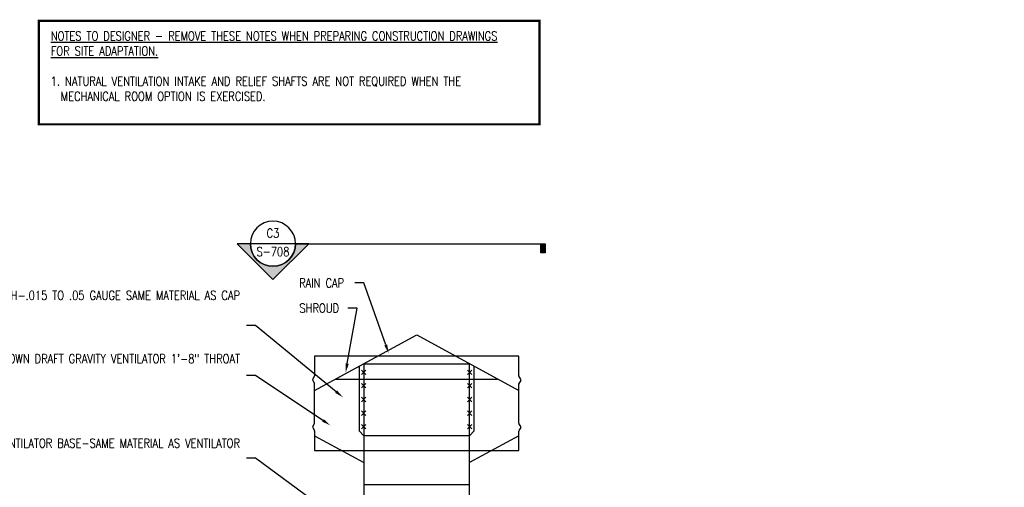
# Model space of a CAD drawing. Header units: inches. Extents: x -8 to 1800, y 30 to 339.
# Tile 22 of 51: x 802 to 1019, y 234 to 337. Entities that reach past the tile are written whole.
import ezdxf
from ezdxf import colors
from ezdxf.entities.mleader import LeaderData, LeaderLine
from ezdxf.enums import TextEntityAlignment as Align
from ezdxf.math import Vec2, Vec3

# ---------------------------------------------------------------- set-up
doc = ezdxf.new("R2010")
doc.units = ezdxf.units.IN
doc.header["$MEASUREMENT"] = 0
for name, color, linetype in [('A-DETL', 3, 'Continuous'), ('G-ANNO-SYMB', 2, 'Continuous'), ('G-ANNO-TEXT', 2, 'Continuous'), ('S-ANNO-NOTE', 2, 'Continuous'), ('S-ANNO-SYMB', 2, 'Continuous'), ('S-ANNO-TEXT', 2, 'Continuous')]:
    doc.layers.add(name, color=color, linetype=linetype)
doc.styles.add('Annotative', font='romans.shx', dxfattribs={"width": 0.8, "height": 0.125})
doc.styles.add('Arial', font='romans.shx', dxfattribs={"width": 0.8})
doc.styles.add('ROMANS', font='romans.shx', dxfattribs={"width": 0.8})

# ---------------------------------------------------------------- blocks, each defined once
blk = doc.blocks.new('*U38')
at = {"lineweight": -3}
blk.add_hatch(color=256, dxfattribs=at).paths.add_polyline_path([(-3.699, 0), (-3.761, 0), (-3.761, -0.125), (-3.699, -0.125)])
h = blk.add_hatch(color=256, dxfattribs=at)
edge = h.paths.add_edge_path()
edge.add_line((0.312, 0), (0.495, 0))
edge.add_line((0.495, 0), (0, -0.495))
edge.add_line((0, -0.495), (-0.495, 0))
edge.add_line((-0.495, 0), (-0.312, 0))
edge.add_arc((0, 0), 0.312, 180, 360)
at = {"linetype": 'Continuous', "lineweight": -3}
blk.add_line((-0.312, 0), (-3.761, 0), dxfattribs=at)
at = {"lineweight": -3}
for p, q in [((-0.495, 0), (0, -0.495)), ((-0.312, 0), (0.312, 0)), ((0, -0.495), (0.495, 0))]:
    blk.add_line(p, q, dxfattribs=at)
at = {"lineweight": -3, "flags": 128}
blk.add_lwpolyline([(-3.699, 0), (-3.761, 0), (-3.761, -0.125), (-3.699, -0.125), (-3.699, 0)], close=True, dxfattribs=at)
blk.add_lwpolyline([(0.312, 0), (0.495, 0), (0, -0.495), (-0.495, 0), (-0.312, 0, 1), (0.312, 0)], format="xyb", close=True, dxfattribs=at)
blk.add_lwpolyline([(0.312, -0.016), (0.312, -0.016)], dxfattribs=at)
blk.add_lwpolyline([(0.312, -0.016), (0.312, -0.016)], dxfattribs=at)
at = {"lineweight": -3}
blk.add_circle((0, 0), 0.312, dxfattribs=at)
at = {"linetype": 'Continuous', "lineweight": -3, "style": 'Arial'}
blk.add_attdef('X#', text='', height=0.0938, dxfattribs=at).set_placement((0, 0.047), align=Align.BOTTOM_CENTER)
blk.add_attdef('X-###', text='', height=0.0938, dxfattribs=at).set_placement((0, -0.047), align=Align.TOP_CENTER)

msp = doc.modelspace()

# ---------------------------------------------------------------- linework, layer by layer
at = {"layer": 'A-DETL'}
for p, q in [((866.8049, 255.3586), (889.3674, 267.6711)), ((889.3674, 267.6711), (911.9299, 255.3586)), ((911.9299, 262.9591), (866.8049, 262.9591)), ((866.8049, 262.9591), (866.8049, 258.6526)), ((877.6799, 261.2931), (901.0549, 261.2931)), ((877.6799, 261.2931), (877.6799, 229.0362)), ((901.0549, 229.0362), (901.0549, 261.2931)), ((911.9299, 258.6526), (911.9299, 262.9591)), ((876.6601, 260.7366), (876.6601, 246.4536)), ((877.1861, 259.8702), (878.1604, 258.8959)), ((878.1604, 259.8702), (877.1861, 258.8959)), ((901.5354, 259.8702), (900.5611, 258.8959)), ((900.5611, 259.8702), (901.5354, 258.8959)), ((902.0747, 246.4536), (902.0747, 260.7366)), ((866.3926, 257.8714), (866.7714, 258.5276)), ((866.3926, 257.6214), (866.7714, 256.9653)), ((866.8049, 248.2273), (866.8049, 256.8403)), ((871.4885, 257.9144), (907.2463, 257.9144)), ((878.1604, 256.9636), (877.1861, 255.9893)), ((877.1861, 256.9636), (878.1604, 255.9893)), ((900.5611, 256.9636), (901.5354, 255.9893)), ((901.5354, 256.9636), (900.5611, 255.9893)), ((911.9299, 248.2273), (911.9299, 256.8403)), ((912.3422, 257.8714), (911.9634, 258.5276)), ((912.3422, 257.6214), (911.9634, 256.9653)), ((878.1604, 253.8892), (877.1861, 252.9149)), ((877.1861, 253.8892), (878.1604, 252.9149)), ((900.5611, 253.8892), (901.5354, 252.9149)), ((901.5354, 253.8892), (900.5611, 252.9149)), ((878.1604, 250.8708), (877.1861, 249.8965)), ((877.1861, 250.8708), (878.1604, 249.8965)), ((900.5611, 250.8708), (901.5354, 249.8965)), ((901.5354, 250.8708), (900.5611, 249.8965)), ((866.3926, 247.4462), (866.7714, 248.1023)), ((912.3422, 247.4462), (911.9634, 248.1023)), ((866.3926, 247.1962), (866.7714, 246.54)), ((866.8049, 246.415), (866.8049, 242.1086)), ((876.6601, 246.4536), (877.6799, 245.3793)), ((878.1604, 247.9082), (877.1861, 246.9339)), ((877.1861, 247.9082), (878.1604, 246.9339)), ((900.5611, 247.9082), (901.5354, 246.9339)), ((901.5354, 247.9082), (900.5611, 246.9339)), ((901.0549, 245.3793), (902.0747, 246.4536)), ((911.9299, 242.1086), (911.9299, 246.415)), ((912.3422, 247.1962), (911.9634, 246.54)), ((866.8049, 245.379), (877.6799, 239.4836)), ((901.0549, 245.3793), (877.6799, 245.3793)), ((911.9299, 245.379), (901.0549, 239.4836)), ((866.8049, 242.1086), (911.9299, 242.1086)), ((901.0549, 234.5362), (877.6799, 234.5362))]:
    msp.add_line(p, q, dxfattribs=at)
for centre, start, end in [((866.6091, 257.7152), 150, 210), ((866.5549, 258.6214), 330, 0), ((866.5549, 256.809), 0, 30), ((912.1799, 258.6214), 180, 210), ((912.1799, 256.809), 150, 180), ((912.1257, 257.7152), 330, 30), ((866.5549, 248.1961), 330, 0), ((912.1799, 248.1961), 180, 210), ((866.6091, 247.2899), 150, 210), ((866.5549, 246.3838), 0, 30), ((912.1799, 246.3838), 150, 180), ((912.1257, 247.2899), 330, 30)]:
    msp.add_arc(centre, 0.25, start, end, dxfattribs=at)
at = {"layer": 'S-ANNO-NOTE', "lineweight": -3, "const_width": 0.5}
msp.add_lwpolyline([(805.8456, 314.2417), (805.8456, 337.1413), (916.4949, 337.1413), (916.4949, 314.2417)], close=True, dxfattribs=at)

# ---------------------------------------------------------------- block references
at = {"layer": 'G-ANNO-SYMB'}
ref = msp.add_blockref('*U38', (857.5988, 287.8432), dxfattribs=dict(at, xscale=-16, yscale=16, zscale=16))
ref.add_attrib('X-###', 'S-708', dxfattribs={"layer": 'S-ANNO-SYMB', "color": 1, "linetype": 'Continuous', "lineweight": -2, "height": 2, "style": 'ROMANS', "width": 0.8}).set_placement((857.5988, 287.0932), align=Align.TOP_CENTER)
ref.add_attrib('X#', 'C3', dxfattribs={"layer": 'S-ANNO-TEXT', "color": 1, "linetype": 'Continuous', "lineweight": -2, "height": 2, "style": 'ROMANS', "width": 0.8}).set_placement((857.5988, 288.5932), align=Align.BOTTOM_CENTER)

# ---------------------------------------------------------------- texts
at = {"layer": 'G-ANNO-TEXT', "lineweight": -3, "insert": (808.5156, 334.7865), "char_height": 2, "width": 107.911721, "attachment_point": 1, "style": 'Annotative'}
msp.add_mtext('{\\LNOTES TO DESIGNER - REMOVE THESE NOTES WHEN PREPARING CONSTRUCTION DRAWINGS FOR SITE ADAPTATION.\\P}\\P1. NATURAL VENTILATION INTAKE AND RELIEF SHAFTS ARE NOT REQUIRED WHEN THE \\P  MECHANICAL ROOM OPTION IS EXERCISED.', dxfattribs=at)

# ---------------------------------------------------------------- leaders
at = {"layer": 'G-ANNO-TEXT'}
ml = msp.add_multileader_mtext('Standard', dxfattribs=at)
ml.set_content('RAIN CAP', color=256, style='Annotative')
ml.set_leader_properties(color=1, linetype='ByLayer', lineweight=-1)
ml.build(insert=Vec2(0, 0))
ml.multileader.update_dxf_attribs({"text_right_attachment_type": 3, "dogleg_length": 0.125, "arrow_head_size": 2, "scale": 16})
ctx = ml.context
ctx.base_point, ctx.scale, ctx.char_height, ctx.arrow_head_size, ctx.landing_gap_size, ctx.plane_origin = Vec3(861.9461, 279.1719), 16, 2, 2, 1.44, Vec3(888.956, 256.7858)
ctx.right_attachment = 3
notes = []
notes.append((ctx, [(1, (1, 1, 0), (877.7213, 279.1719), (-1, 0), 2, [(0, [(883.1861, 263.5817)], 0, [])])]))
ctx.mtext.insert, ctx.mtext.width, ctx.mtext.defined_height, ctx.mtext.flow_direction = Vec3(863.3861, 280.1719), 34.050971, 17.7864, 5
ml = msp.add_multileader_mtext('Standard', dxfattribs=at)
ml.set_content('\\A1;PROVIDE VENTILATOR SCREEN 12 MESH-.015 TO .05 GAUGE SAME MATERIAL AS CAP', color=256, style='Annotative')
ml.set_leader_properties(color=1, linetype='ByLayer', lineweight=-1)
ml.build(insert=Vec2(0, 0))
ml.multileader.update_dxf_attribs({"text_right_attachment_type": 3, "dogleg_length": 0.125, "arrow_head_size": 2, "scale": 16})
ctx = ml.context
ctx.base_point, ctx.scale, ctx.char_height, ctx.arrow_head_size, ctx.landing_gap_size, ctx.plane_origin = Vec3(808.5822, 276.4323), 16, 2, 2, 1.44, Vec3(800.3779, 243.4733)
ctx.right_attachment, ctx.text_align_type = 3, 2
notes.append((ctx, [(1, (1, 1, 0), (853.7669, 269.7656), (-1, 0), 2, [(0, [(873.1094, 253.8629)], 0, [])])]))
ctx.mtext.insert, ctx.mtext.width, ctx.mtext.defined_height, ctx.mtext.alignment, ctx.mtext.flow_direction = Vec3(850.3269, 277.4323), 42.404089, 10.5875, 3, 5
ml = msp.add_multileader_mtext('Standard', dxfattribs=at)
ml.set_content('\\A1;SHROUD', color=256, style='Annotative')
ml.set_leader_properties(color=1, linetype='ByLayer', lineweight=-1)
ml.build(insert=Vec2(0, 0))
ml.multileader.update_dxf_attribs({"text_right_attachment_type": 3, "dogleg_length": 0.125, "arrow_head_size": 2, "scale": 16})
ctx = ml.context
ctx.base_point, ctx.scale, ctx.char_height, ctx.arrow_head_size, ctx.landing_gap_size, ctx.plane_origin = Vec3(862.0072, 273.6094), 16, 2, 2, 1.44, Vec3(808.0029, 237.2858)
ctx.right_attachment = 3
notes.append((ctx, [(1, (1, 1, 0), (876.1824, 273.6094), (-1, 0), 2, [(0, [(873.6861, 259.3629)], 0, [])])]))
ctx.mtext.insert, ctx.mtext.width, ctx.mtext.defined_height, ctx.mtext.flow_direction = Vec3(863.4472, 274.6094), 42.171875, 10.5875, 5
ml = msp.add_multileader_mtext('Standard', dxfattribs=at)
ml.set_content('\\A1;ANTI-DOWN DRAFT GRAVITY VENTILATOR 1\'-8" THROAT', color=256, style='Annotative')
ml.set_leader_properties(color=1, linetype='ByLayer', lineweight=-1)
ml.build(insert=Vec2(0, 0))
ml.multileader.update_dxf_attribs({"text_right_attachment_type": 3, "dogleg_length": 0.125, "arrow_head_size": 2, "scale": 16})
ctx = ml.context
ctx.base_point, ctx.scale, ctx.char_height, ctx.arrow_head_size, ctx.landing_gap_size, ctx.plane_origin = Vec3(815.8965, 262.4129), 16, 2, 2, 1.44, Vec3(808.0029, 227.5671)
ctx.right_attachment, ctx.text_align_type = 3, 2
notes.append((ctx, [(1, (1, 1, 0), (853.7669, 258.6987), (-1, 0), 2, [(0, [(870.3111, 247.6754)], 0, [])])]))
ctx.mtext.insert, ctx.mtext.width, ctx.mtext.defined_height, ctx.mtext.alignment, ctx.mtext.flow_direction = Vec3(850.3269, 263.4129), 42.171875, 10.5875, 3, 5
ml = msp.add_multileader_mtext('Standard', dxfattribs=at)
ml.set_content('VENTILATOR BASE-SAME MATERIAL AS VENTILATOR', color=256, style='Annotative')
ml.set_leader_properties(color=1, linetype='ByLayer', lineweight=-1)
ml.build(insert=Vec2(0, 0))
ml.multileader.update_dxf_attribs({"text_right_attachment_type": 3, "dogleg_length": 0.125, "arrow_head_size": 2, "scale": 16})
ctx = ml.context
ctx.base_point, ctx.scale, ctx.char_height, ctx.arrow_head_size, ctx.landing_gap_size, ctx.plane_origin = Vec3(819.0965, 243.7396), 16, 2, 2, 1.44, Vec3(912.8623, 202.0202)
ctx.right_attachment, ctx.text_align_type = 3, 2
notes.append((ctx, [(1, (1, 1, 0), (853.7669, 240.4062), (-1, 0), 2, [(0, [(878.1799, 222.4425)], 0, [])])]))
ctx.mtext.insert, ctx.mtext.width, ctx.mtext.defined_height, ctx.mtext.alignment, ctx.mtext.flow_direction = Vec3(850.3269, 244.7396), 34.050971, 11.8375, 3, 5
for ctx, leaders in notes:
    for number, flags, end, landing, length, lines in leaders:
        leader = LeaderData()
        leader.index, (leader.has_last_leader_line, leader.has_dogleg_vector, leader.attachment_direction) = number, flags
        leader.last_leader_point, leader.dogleg_vector, leader.dogleg_length = Vec3(end), Vec3(landing), length
        for number, points, colour, breaks in lines:
            line = LeaderLine()
            line.index, line.vertices, line.color, line.breaks = number, Vec3.list(points), colors.encode_raw_color(colour), breaks
            leader.lines.append(line)
        ctx.leaders.append(leader)

doc.saveas('drawing.dxf')
